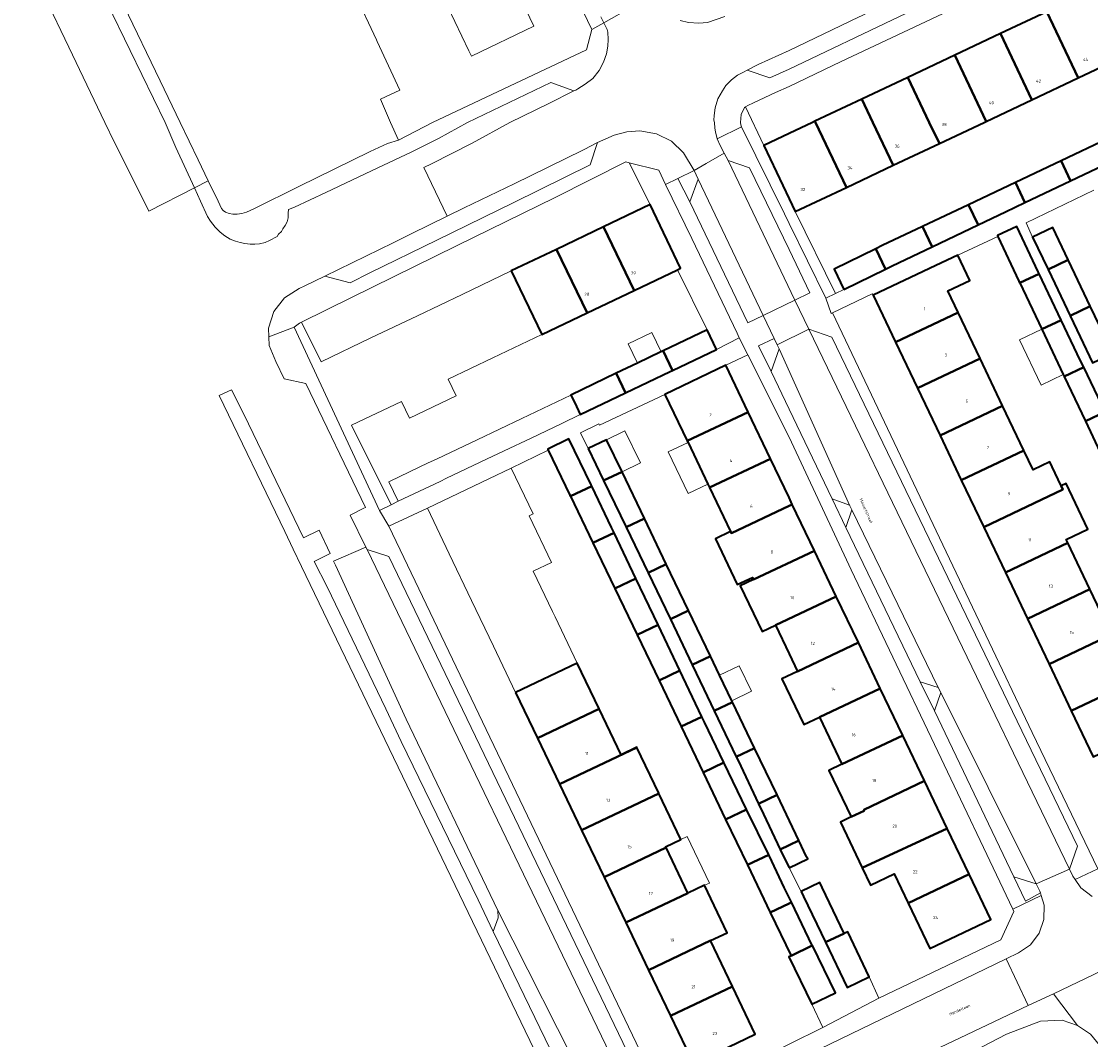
# Model space of a CAD drawing. Header units: metres. Extents: x 73718 to 76933, y 443658 to 446696.
# Tile 44 of 153: x 74410 to 74535, y 445392 to 445512. Entities that reach past the tile are written whole.
import ezdxf
from ezdxf.enums import TextEntityAlignment as Align

# ---------------------------------------------------------------- set-up
doc = ezdxf.new("R2010")
doc.units = ezdxf.units.M
for name, color, linetype, lineweight in [('B-WE-GR-BEPLANTING_CULTUUR_HEESTERS-GV', 90, 'Continuous', 18), ('B-WE-OG-BEBOUWING-GV', 7, 'Continuous', 35), ('B-WE-OG-BEBOUWING-T18', 10, 'Continuous', 18), ('B-WE-OG-BEBOUWING_LUIFEL-GV', 7, 'Continuous', 18), ('B-WE-OG-TERREIN_BEGROEID-GV', 7, 'Continuous', 18), ('B-WE-OG-TERREIN_ERF-GV', 7, 'Continuous', 18), ('B-WE-OG-TERREIN_OEVER-GV', 7, 'Continuous', 18), ('B-WE-OG-TOPOGRAFIE-T18', 10, 'Continuous', 18), ('B-WE-VH-GESLOTENVERHARDING_ASFALT-GV', 10, 'Continuous', 18), ('B-WE-VH-OPENVERHARDING-GV', 30, 'Continuous', 18), ('B-WE-VH-OPENVERHARDING_BETONSTRAATSTEEN-GV', 30, 'Continuous', 18), ('B-WE-VH-OPENVERHARDING_STRAATBAKSTEEN-GV', 30, 'Continuous', 18), ('B-WE-VH-OPENVERHARDING_TEGEL-GV', 30, 'Continuous', 18)]:
    doc.layers.add(name, color=color, linetype=linetype, lineweight=lineweight)
doc.styles.add('NLCS-ISO-M200-T18', font='NLCS-ISO.ttf', dxfattribs={"height": 0.36})

msp = doc.modelspace()

# ---------------------------------------------------------------- linework, layer by layer
at = {"layer": 'B-WE-GR-BEPLANTING_CULTUUR_HEESTERS-GV', "flags": 128}
for points in [[(74505.474, 445479.911), (74500.719, 445489.511), (74500, 445491.032), (74497.04, 445497.294), (74494.905, 445501.811), (74494.774, 445501.729), (74494.397, 445500.904), (74494.319, 445500), (74494.354, 445499.728), (74494.418, 445499.461), (74499.461, 445489.244), (74500, 445488.135), (74504.302, 445479.351)], [(74483.705, 445490.337), (74487.273, 445482.863), (74486.899, 445482.685), (74490.381, 445475.633), (74491.482, 445473.328), (74494.156, 445474.679), (74493.899, 445475.224), (74488.576, 445486.358), (74485.509, 445492.717), (74484.71, 445494.373), (74481.242, 445495.242)], [(74489.331, 445493.313), (74488.843, 445494.362), (74486.937, 445493.422), (74488.339, 445490.679)], [(74498.239, 445474.629), (74496.41, 445473.75), (74497.888, 445470.718), (74498.826, 445473.417), (74498.599, 445473.886)], [(74507.141, 445454.943), (74507.092, 445455.049), (74505.058, 445455.787), (74506.686, 445452.429), (74507.355, 445454.482)], [(74517.531, 445433.617), (74515.417, 445434.277), (74517.084, 445430.873), (74517.813, 445433.039), (74517.747, 445433.175)], [(74529.028, 445410.563), (74526.406, 445411.389), (74527.769, 445408.538), (74529.52, 445409.482), (74529.455, 445409.693)]]:
    msp.add_lwpolyline(points, close=True, dxfattribs=at)
at = {"layer": 'B-WE-OG-BEBOUWING-GV', "flags": 128}
for points in [[(74530.255, 445512.997), (74533.959, 445505.225), (74539.505, 445507.847), (74535.826, 445515.63)], [(74528.519, 445502.654), (74533.959, 445505.225), (74530.255, 445512.997), (74524.816, 445510.425)], [(74528.519, 445502.654), (74524.816, 445510.425), (74519.453, 445507.889), (74523.157, 445500.118)], [(74519.453, 445507.889), (74513.947, 445505.287), (74516.467, 445500), (74517.651, 445497.516), (74522.906, 445500), (74523.157, 445500.118)], [(74512.237, 445494.956), (74517.651, 445497.516), (74516.467, 445500), (74513.947, 445505.287), (74508.533, 445502.727), (74509.833, 445500)], [(74506.75, 445492.362), (74512.237, 445494.956), (74509.833, 445500), (74508.533, 445502.727), (74503.046, 445500.133), (74503.11, 445500)], [(74506.75, 445492.362), (74503.11, 445500), (74503.046, 445500.133), (74502.764, 445500), (74500, 445498.693), (74497.04, 445497.294), (74500, 445491.032), (74500.719, 445489.511)], [(74533.055, 445493.137), (74538.484, 445495.731), (74537.381, 445498.047), (74531.943, 445495.47)], [(74527.702, 445490.58), (74533.055, 445493.137), (74531.943, 445495.47), (74526.582, 445492.931)], [(74527.702, 445490.58), (74526.582, 445492.931), (74521.079, 445490.324), (74522.208, 445487.955), (74525.406, 445489.483)], [(74481.796, 445480.248), (74486.899, 445482.685), (74487.273, 445482.863), (74483.705, 445490.337), (74478.206, 445487.712)], [(74516.803, 445485.373), (74522.208, 445487.955), (74521.079, 445490.324), (74515.666, 445487.759)], [(74481.796, 445480.248), (74478.206, 445487.712), (74472.701, 445485.084), (74476.291, 445477.621)], [(74516.803, 445485.373), (74515.666, 445487.759), (74510.95, 445485.525), (74510.186, 445485.153), (74511.33, 445482.752), (74512.114, 445483.133)], [(74529.369, 445482.208), (74529.264, 445482.427), (74526.747, 445487.759), (74524.483, 445486.691), (74524.527, 445486.599), (74527.001, 445481.358), (74527.108, 445481.133)], [(74530.416, 445482.706), (74532.793, 445483.836), (74530.984, 445487.644), (74528.607, 445486.515)], [(74476.291, 445477.621), (74472.701, 445485.084), (74467.375, 445482.541), (74470.965, 445475.078)], [(74506.453, 445480.379), (74511.33, 445482.752), (74510.186, 445485.153), (74505.289, 445482.771)], [(74512.507, 445474.19), (74519.857, 445477.685), (74518.651, 445480.218), (74521.219, 445481.441), (74519.814, 445484.392), (74517.238, 445483.185), (74509.89, 445479.686)], [(74533.002, 445477.274), (74535.38, 445478.405), (74533.575, 445482.19), (74532.793, 445483.836), (74530.416, 445482.706), (74531.198, 445481.061)], [(74531.961, 445476.779), (74529.369, 445482.208), (74527.108, 445481.133), (74529.684, 445475.697)], [(74538.018, 445472.872), (74535.38, 445478.405), (74533.002, 445477.274), (74534.178, 445474.806), (74535.639, 445471.741)], [(74512.507, 445474.19), (74515.093, 445468.759), (74522.443, 445472.254), (74519.857, 445477.685)], [(74532.309, 445470.158), (74534.603, 445471.248), (74534.245, 445471.998), (74531.961, 445476.779), (74529.684, 445475.697), (74532.204, 445470.379)], [(74490.381, 445475.633), (74485.205, 445473.161), (74486.313, 445470.859), (74491.482, 445473.328)], [(74479.705, 445470.524), (74480.813, 445468.222), (74486.056, 445470.736), (74486.313, 445470.859), (74485.205, 445473.161), (74484.955, 445473.042), (74482.199, 445471.72)], [(74525.079, 445466.72), (74522.443, 445472.254), (74515.093, 445468.759), (74517.729, 445463.225)], [(74480.813, 445468.222), (74479.705, 445470.524), (74474.383, 445467.972), (74474.833, 445467.036), (74475.49, 445465.669)], [(74488.04, 445462.576), (74495.193, 445465.97), (74492.564, 445471.468), (74485.421, 445468.052)], [(74534.603, 445471.248), (74532.309, 445470.158), (74534.801, 445464.901), (74537.11, 445465.999)], [(74525.079, 445466.72), (74517.729, 445463.225), (74520.23, 445457.973), (74527.58, 445461.467)], [(74490.663, 445457.093), (74497.816, 445460.487), (74495.193, 445465.97), (74488.04, 445462.576), (74488.135, 445462.378), (74490.46, 445457.518)], [(74539.737, 445460.485), (74539.226, 445461.568), (74537.11, 445465.999), (74534.801, 445464.901), (74537.416, 445459.381)], [(74474.346, 445456.079), (74476.83, 445457.258), (74476.755, 445457.414), (74474.159, 445462.811), (74471.68, 445461.619), (74471.732, 445461.511), (74474.277, 445456.222)], [(74476.401, 445461.68), (74478.218, 445457.917), (74480.387, 445458.945), (74478.563, 445462.724)], [(74490.663, 445457.093), (74493.128, 445451.938), (74493.226, 445451.732), (74500, 445454.946), (74500.38, 445455.126), (74500, 445455.92), (74497.816, 445460.487)], [(74527.58, 445461.467), (74520.23, 445457.973), (74522.856, 445452.457), (74532.165, 445456.884), (74531.968, 445457.296), (74530.904, 445459.532), (74530.625, 445460.118), (74528.667, 445459.185)], [(74480.86, 445452.441), (74483.016, 445453.464), (74480.387, 445458.945), (74478.218, 445457.917)], [(74479.456, 445451.775), (74479.144, 445452.426), (74476.83, 445457.258), (74474.346, 445456.079), (74476.976, 445450.599)], [(74532.75, 445450.611), (74532.561, 445451.007), (74535.086, 445452.209), (74532.535, 445457.566), (74531.968, 445457.296), (74532.165, 445456.884), (74522.856, 445452.457), (74525.4, 445447.117)], [(74500.38, 445455.126), (74500, 445454.946), (74493.226, 445451.732), (74493.128, 445451.938), (74491.35, 445451.094), (74493.927, 445445.706), (74495.702, 445446.555), (74495.829, 445446.29), (74502.982, 445449.684)], [(74485.585, 445448.107), (74483.016, 445453.464), (74480.86, 445452.441), (74483.442, 445447.09)], [(74479.456, 445451.775), (74476.976, 445450.599), (74479.547, 445445.243), (74482.021, 445446.416)], [(74532.75, 445450.611), (74525.4, 445447.117), (74527.989, 445441.679), (74535.339, 445445.174)], [(74495.829, 445446.29), (74494.274, 445445.553), (74496.841, 445440.184), (74498.396, 445440.922), (74505.55, 445444.316), (74502.982, 445449.684)], [(74485.585, 445448.107), (74483.442, 445447.09), (74486, 445441.788), (74486.063, 445441.657), (74488.194, 445442.668)], [(74479.547, 445445.243), (74482.156, 445439.804), (74484.617, 445440.971), (74482.021, 445446.416)], [(74508.138, 445438.904), (74505.55, 445444.316), (74498.396, 445440.922), (74500, 445437.569), (74500.985, 445435.51)], [(74537.878, 445439.841), (74535.339, 445445.174), (74527.989, 445441.679), (74530.528, 445436.346)], [(74488.194, 445442.668), (74486.063, 445441.657), (74488.632, 445436.29), (74490.767, 445437.303)], [(74487.177, 445435.6), (74484.617, 445440.971), (74482.156, 445439.804), (74484.73, 445434.439)], [(74533.135, 445430.872), (74540.485, 445434.367), (74537.878, 445439.841), (74530.528, 445436.346)], [(74503.562, 445430.122), (74510.715, 445433.516), (74508.138, 445438.904), (74500.985, 445435.51), (74499.17, 445434.642), (74501.747, 445429.254)], [(74491.222, 445430.879), (74493.362, 445431.894), (74493.28, 445432.065), (74491.849, 445435.047), (74490.767, 445437.303), (74488.632, 445436.29), (74490.006, 445433.419)], [(74467.897, 445433.038), (74470.466, 445427.671), (74477.691, 445431.099), (74475.122, 445436.466)], [(74487.177, 445435.6), (74484.73, 445434.439), (74487.325, 445429.03), (74489.758, 445430.184)], [(74533.135, 445430.872), (74535.712, 445425.462), (74544.748, 445429.759), (74543.346, 445432.703), (74541.66, 445431.9), (74540.485, 445434.367)], [(74513.354, 445427.997), (74510.715, 445433.516), (74503.562, 445430.122), (74506.201, 445424.604)], [(74493.801, 445425.491), (74495.945, 445426.508), (74493.362, 445431.894), (74491.222, 445430.879)], [(74473.056, 445422.26), (74482.136, 445426.568), (74482.125, 445426.592), (74480.272, 445425.705), (74477.691, 445431.099), (74470.466, 445427.671)], [(74489.758, 445430.184), (74487.325, 445429.03), (74489.909, 445423.644), (74492.358, 445424.806), (74490.057, 445429.558)], [(74507.293, 445418.407), (74508.816, 445419.136), (74508.764, 445419.245), (74515.917, 445422.639), (74513.354, 445427.997), (74506.201, 445424.604), (74504.677, 445423.875)], [(74484.715, 445421.18), (74484.695, 445421.221), (74482.136, 445426.568), (74473.056, 445422.26), (74475.634, 445416.872)], [(74493.801, 445425.491), (74494.012, 445425.05), (74496.427, 445419.967), (74498.59, 445420.993), (74495.945, 445426.508)], [(74489.909, 445423.644), (74492.554, 445418.129), (74495.024, 445419.301), (74492.358, 445424.806)], [(74508.596, 445412.425), (74518.58, 445417.071), (74515.917, 445422.639), (74508.764, 445419.245), (74508.816, 445419.136), (74507.293, 445418.407), (74506.025, 445417.801)], [(74484.715, 445421.18), (74475.634, 445416.872), (74478.275, 445411.355), (74485.552, 445414.807), (74485.505, 445414.906), (74487.308, 445415.761)], [(74498.976, 445414.601), (74500, 445415.087), (74501.159, 445415.637), (74498.59, 445420.993), (74496.427, 445419.967), (74497.006, 445418.748)], [(74495.024, 445419.301), (74492.554, 445418.129), (74495.124, 445412.773), (74497.613, 445413.954)], [(74513.979, 445408.293), (74521.151, 445411.695), (74518.58, 445417.071), (74508.596, 445412.425), (74509.571, 445410.387), (74512.344, 445411.713)], [(74500, 445412.445), (74502.188, 445413.491), (74502.069, 445413.737), (74501.159, 445415.637), (74500, 445415.087), (74498.976, 445414.601)], [(74488.117, 445409.449), (74485.552, 445414.807), (74478.275, 445411.355), (74480.839, 445405.996)], [(74497.793, 445407.208), (74500, 445408.255), (74500.273, 445408.385), (74499.425, 445410.144), (74497.966, 445413.225), (74497.613, 445413.954), (74495.124, 445412.773)], [(74513.979, 445408.293), (74516.533, 445402.953), (74523.694, 445406.378), (74521.151, 445411.695)], [(74488.117, 445409.449), (74480.839, 445405.996), (74483.504, 445400.429), (74490.781, 445403.881), (74492.743, 445404.812), (74490.079, 445410.38)], [(74501.417, 445409.644), (74501.697, 445409.06), (74504.271, 445403.687), (74506.477, 445404.733), (74503.903, 445410.107), (74503.619, 445410.699)], [(74497.793, 445407.208), (74500.241, 445402.106), (74502.723, 445403.303), (74500.273, 445408.385), (74500, 445408.255)], [(74506.477, 445404.733), (74504.271, 445403.687), (74506.817, 445398.373), (74509.421, 445399.62), (74506.888, 445404.909), (74506.485, 445404.716)], [(74483.504, 445400.429), (74486.076, 445395.054), (74493.353, 445398.507), (74490.781, 445403.881)], [(74500.241, 445402.106), (74499.994, 445401.987), (74502.671, 445396.43), (74505.44, 445397.765), (74502.763, 445403.322), (74502.723, 445403.303)], [(74493.353, 445398.507), (74486.076, 445395.054), (74488.768, 445389.429), (74496.033, 445392.906)]]:
    msp.add_lwpolyline(points, close=True, dxfattribs=at)
at = {"layer": 'B-WE-OG-BEBOUWING_LUIFEL-GV', "flags": 128}
for points in [[(74532.204, 445470.379), (74529.684, 445475.697), (74527.071, 445474.459), (74529.591, 445469.141)], [(74481.12, 445473.969), (74482.199, 445471.72), (74484.975, 445473.052), (74483.896, 445475.301)], [(74480.387, 445458.945), (74482.556, 445459.993), (74480.731, 445463.771), (74478.563, 445462.724)], [(74490.46, 445457.518), (74488.135, 445462.378), (74485.825, 445461.282), (74488.138, 445456.408)], [(74495.582, 445433.17), (74494.151, 445436.152), (74491.849, 445435.047), (74493.28, 445432.065)], [(74490.079, 445410.38), (74490.642, 445410.647), (74488.047, 445416.112), (74487.308, 445415.761), (74485.505, 445414.906), (74485.552, 445414.807), (74488.117, 445409.449)]]:
    msp.add_lwpolyline(points, close=True, dxfattribs=at)
at = {"layer": 'B-WE-OG-TERREIN_BEGROEID-GV', "flags": 128}
msp.add_lwpolyline([(74522.762, 445391.467), (74525.547, 445392.881), (74529.514, 445394.417), (74532.074, 445394.545), (74533.866, 445393.905), (74531.052, 445397.646), (74528.099, 445396.255), (74520.097, 445392.485), (74509.282, 445387.351), (74506.135, 445385.864), (74506.105, 445383.012), (74507.713, 445383.828), (74516.63, 445388.355)], close=True, dxfattribs=at)
at = {"layer": 'B-WE-OG-TERREIN_ERF-GV', "flags": 128}
for points in [[(74449.021, 445515.155), (74451.542, 445509.699), (74451.642, 445509.483), (74454.277, 445503.776), (74452.011, 445502.73), (74453.186, 445500), (74454.13, 445497.895), (74458.141, 445500), (74476.224, 445508.532), (74476.831, 445510.921), (74471.355, 445522.331)], [(74537.26, 445519.505), (74534.274, 445520.368), (74528.99, 445517.889), (74520.009, 445513.681), (74506.137, 445507.147), (74500, 445504.206), (74498.399, 445503.505), (74495.808, 445502.308), (74495.172, 445501.977), (74494.905, 445501.811), (74497.04, 445497.294), (74500, 445498.693), (74502.764, 445500), (74503.046, 445500.133), (74508.533, 445502.727), (74513.947, 445505.287), (74519.453, 445507.889), (74524.816, 445510.425), (74530.255, 445512.997), (74535.826, 445515.63)], [(74467.212, 445517.209), (74470.042, 445511.296), (74462.71, 445507.787), (74462.413, 445508.408), (74459.949, 445513.556)], [(74539.505, 445507.847), (74533.959, 445505.225), (74528.519, 445502.654), (74523.157, 445500.118), (74522.906, 445500), (74517.651, 445497.516), (74512.237, 445494.956), (74506.75, 445492.362), (74500.719, 445489.511), (74505.474, 445479.911), (74506.453, 445480.379), (74505.289, 445482.771), (74510.186, 445485.153), (74510.95, 445485.525), (74515.666, 445487.759), (74521.079, 445490.324), (74526.582, 445492.931), (74531.943, 445495.47), (74537.381, 445498.047)], [(74535.783, 445492.035), (74527.846, 445488.183), (74528.607, 445486.515), (74530.984, 445487.644), (74532.793, 445483.836), (74533.575, 445482.19), (74535.38, 445478.405), (74538.018, 445472.872)], [(74537.416, 445459.381), (74534.801, 445464.901), (74532.309, 445470.158), (74532.204, 445470.379), (74529.684, 445475.697), (74527.108, 445481.133), (74527.001, 445481.358), (74524.527, 445486.599), (74519.814, 445484.392), (74521.219, 445481.441), (74518.651, 445480.218), (74519.857, 445477.685), (74522.443, 445472.254), (74525.079, 445466.72), (74527.58, 445461.467), (74528.667, 445459.185), (74530.625, 445460.118), (74530.904, 445459.532), (74531.968, 445457.296), (74532.535, 445457.566), (74535.086, 445452.209), (74532.561, 445451.007), (74532.75, 445450.611), (74535.339, 445445.174), (74537.878, 445439.841)], [(74535.712, 445425.462), (74533.135, 445430.872), (74530.528, 445436.346), (74527.989, 445441.679), (74525.4, 445447.117), (74522.856, 445452.457), (74520.23, 445457.973), (74517.729, 445463.225), (74515.093, 445468.759), (74512.507, 445474.19), (74509.89, 445479.686), (74509.744, 445479.848), (74505.123, 445477.631), (74517.657, 445451.208), (74528.561, 445428.34), (74536.276, 445412.334)], [(74500, 445391.716), (74503.979, 445393.696), (74502.671, 445396.43), (74499.994, 445401.987), (74500.241, 445402.106), (74497.793, 445407.208), (74495.124, 445412.773), (74492.554, 445418.129), (74489.909, 445423.644), (74487.325, 445429.03), (74484.73, 445434.439), (74482.156, 445439.804), (74479.547, 445445.243), (74476.976, 445450.599), (74474.346, 445456.079), (74474.277, 445456.222), (74471.732, 445461.511), (74467.377, 445459.393), (74469.959, 445453.998), (74469.48, 445453.771), (74472.104, 445448.287), (74469.953, 445447.267), (74472.205, 445442.561), (74472.518, 445441.907), (74475.122, 445436.466), (74477.691, 445431.099), (74480.272, 445425.705), (74482.125, 445426.592), (74482.136, 445426.568), (74484.695, 445421.221), (74484.715, 445421.18), (74487.308, 445415.761), (74485.505, 445414.906), (74485.552, 445414.807), (74488.117, 445409.449), (74490.079, 445410.38), (74492.743, 445404.812), (74490.781, 445403.881), (74493.353, 445398.507), (74496.033, 445392.906), (74488.768, 445389.429), (74486.076, 445395.054), (74483.504, 445400.429), (74480.839, 445405.996), (74478.275, 445411.355), (74475.634, 445416.872), (74473.056, 445422.26), (74470.466, 445427.671), (74467.897, 445433.038), (74465.293, 445438.48), (74462.728, 445443.839), (74460.104, 445449.322), (74457.538, 445454.684), (74453.009, 445452.564), (74484.244, 445387.295)], [(74561.675, 445355.398), (74543.445, 445393.466), (74542.055, 445392.8), (74539.856, 445397.391), (74538.093, 445401.018), (74536.756, 445400.378), (74531.052, 445397.646), (74533.866, 445393.905), (74535.402, 445392.881), (74537.705, 445390.065)]]:
    msp.add_lwpolyline(points, dxfattribs=at)
for points in [[(74483.705, 445490.337), (74481.242, 445495.242), (74480.82, 445495.348), (74472.524, 445491.19), (74460.933, 445485.509), (74448.604, 445479.444), (74442.751, 445476.521), (74445.062, 445471.89), (74450.909, 445474.681), (74456.365, 445477.286), (74461.606, 445479.788), (74467.375, 445482.541), (74472.701, 445485.084), (74478.206, 445487.712)], [(74448.63, 445464.416), (74453.273, 445455.075), (74454.108, 445455.491), (74453.012, 445457.793), (74453.167, 445457.867), (74457.622, 445459.989), (74457.91, 445460.126), (74458.681, 445460.493), (74463.368, 445462.726), (74468.612, 445465.223), (74474.383, 445467.972), (74479.705, 445470.524), (74482.199, 445471.72), (74484.955, 445473.042), (74485.205, 445473.161), (74490.381, 445475.633), (74486.899, 445482.685), (74481.796, 445480.248), (74476.291, 445477.621), (74470.965, 445475.078), (74465.197, 445472.324), (74459.955, 445469.822), (74460.896, 445467.865), (74455.44, 445465.261), (74454.499, 445467.218)], [(74476.401, 445461.68), (74478.563, 445462.724), (74480.387, 445458.945), (74483.016, 445453.464), (74485.585, 445448.107), (74488.194, 445442.668), (74490.767, 445437.303), (74491.849, 445435.047), (74493.28, 445432.065), (74493.362, 445431.894), (74495.945, 445426.508), (74498.59, 445420.993), (74501.159, 445415.637), (74502.069, 445413.737), (74502.188, 445413.491), (74500, 445412.445), (74501.417, 445409.644), (74503.619, 445410.699), (74503.903, 445410.107), (74506.477, 445404.733), (74506.485, 445404.716), (74506.888, 445404.909), (74509.421, 445399.62), (74510.539, 445397.119), (74524.858, 445403.973), (74526.403, 445407.304), (74526.265, 445407.595), (74517.08, 445426.924), (74507.309, 445447.42), (74500, 445463.038), (74495.179, 445472.701), (74492.564, 445471.468), (74495.193, 445465.97), (74497.816, 445460.487), (74500, 445455.92), (74500.38, 445455.126), (74502.982, 445449.684), (74505.55, 445444.316), (74508.138, 445438.904), (74510.715, 445433.516), (74513.354, 445427.997), (74515.917, 445422.639), (74518.58, 445417.071), (74521.151, 445411.695), (74523.694, 445406.378), (74516.533, 445402.953), (74513.979, 445408.293), (74512.344, 445411.713), (74509.571, 445410.387), (74508.596, 445412.425), (74506.025, 445417.801), (74507.293, 445418.407), (74504.677, 445423.875), (74506.201, 445424.604), (74503.562, 445430.122), (74501.747, 445429.254), (74499.17, 445434.642), (74500.985, 445435.51), (74500, 445437.569), (74498.396, 445440.922), (74496.841, 445440.184), (74494.274, 445445.553), (74495.829, 445446.29), (74495.702, 445446.555), (74493.927, 445445.706), (74491.35, 445451.094), (74493.128, 445451.938), (74490.663, 445457.093), (74490.46, 445457.518), (74488.135, 445462.378), (74488.04, 445462.576), (74485.421, 445468.052), (74477.745, 445464.417), (74477.666, 445464.58), (74475.504, 445463.536)]]:
    msp.add_lwpolyline(points, close=True, dxfattribs=at)
at = {"layer": 'B-WE-OG-TERREIN_OEVER-GV', "flags": 128}
msp.add_lwpolyline([(74537.705, 445390.065), (74535.402, 445392.881), (74533.866, 445393.905), (74532.074, 445394.545), (74529.514, 445394.417), (74525.547, 445392.881), (74522.762, 445391.467)], dxfattribs=at)
at = {"layer": 'B-WE-VH-GESLOTENVERHARDING_ASFALT-GV', "flags": 128}
for points in [[(74409.854, 445520.449), (74415.43, 445508.833), (74419.645, 445500), (74420.805, 445497.623), (74423.21, 445492.83), (74424.837, 445489.55), (74430.165, 445492.303), (74427.998, 445497.052), (74426.735, 445500), (74422.634, 445508.45), (74414.536, 445525.179)], [(74481.593, 445513.574), (74478.246, 445511.709), (74478.648, 445510.909), (74478.724, 445510.592), (74478.763, 445509.742), (74478.725, 445508.954), (74478.548, 445508.052), (74478.194, 445507.086), (74477.687, 445506.108), (74476.951, 445505.167), (74476.074, 445504.493), (74475.194, 445503.947), (74474.945, 445503.793), (74474.736, 445503.69), (74471.783, 445502.226), (74467.199, 445500), (74462.797, 445497.57), (74458.002, 445495.126), (74457.1, 445494.691), (74459.862, 445488.968), (74461.857, 445489.945), (74467.717, 445492.787), (74475.788, 445496.732), (74475.936, 445496.804), (74477.495, 445497.636), (74479.448, 445498.495), (74480.944, 445498.89), (74482.486, 445499.004), (74484.428, 445498.666), (74486.187, 445497.781), (74487.615, 445496.423), (74488.843, 445494.362), (74490.254, 445495.17), (74492.369, 445496.381), (74491.917, 445497.268), (74491.572, 445498.056), (74491.377, 445498.868), (74491.301, 445499.311), (74491.262, 445500), (74491.186, 445500.256), (74491.222, 445500.791), (74491.336, 445501.706), (74491.653, 445502.76), (74492.172, 445503.688), (74492.566, 445504.336), (74493.225, 445504.998), (74493.937, 445505.532), (74494.635, 445505.889), (74495.07, 445506.113), (74496.361, 445506.78), (74500, 445508.447), (74507.101, 445511.859), (74507.429, 445512.014)], [(74477.895, 445512.407), (74478.246, 445511.709), (74481.593, 445513.574)], [(74492.479, 445512.424), (74490.423, 445511.738), (74489.395, 445511.635), (74488.201, 445511.735), (74487.209, 445511.962)]]:
    msp.add_lwpolyline(points, dxfattribs=at)
at = {"layer": 'B-WE-VH-OPENVERHARDING-GV', "flags": 128}
for points in [[(74538.484, 445495.731), (74533.055, 445493.137), (74527.702, 445490.58), (74525.406, 445489.483), (74522.208, 445487.955), (74516.803, 445485.373), (74512.114, 445483.133), (74511.33, 445482.752), (74506.453, 445480.379), (74505.474, 445479.911), (74504.302, 445479.351), (74504.947, 445477.547), (74505.123, 445477.631), (74509.744, 445479.848), (74509.89, 445479.686), (74517.238, 445483.185), (74519.814, 445484.392), (74524.527, 445486.599), (74524.483, 445486.691), (74526.747, 445487.759), (74529.264, 445482.427), (74529.369, 445482.208), (74531.961, 445476.779), (74534.245, 445471.998), (74534.603, 445471.248), (74537.11, 445465.999)], [(74535.639, 445471.741), (74534.178, 445474.806), (74533.002, 445477.274), (74531.198, 445481.061), (74530.416, 445482.706), (74528.607, 445486.515), (74527.846, 445488.183), (74535.783, 445492.035)]]:
    msp.add_lwpolyline(points, dxfattribs=at)
at = {"layer": 'B-WE-VH-OPENVERHARDING_BETONSTRAATSTEEN-GV', "flags": 128}
for points in [[(74530.119, 445522.749), (74515.968, 445516.042), (74512.004, 445514.172), (74507.429, 445512.014), (74507.101, 445511.859), (74500, 445508.447), (74496.361, 445506.78), (74495.07, 445506.113), (74497.755, 445505.222), (74500, 445506.25), (74512.983, 445512.434), (74526.589, 445518.929), (74529.27, 445520.212)], [(74477.495, 445497.636), (74475.936, 445496.804), (74475.788, 445496.732), (74467.717, 445492.787), (74461.857, 445489.945), (74459.862, 445488.968), (74455.64, 445486.9), (74453.498, 445485.851), (74445.473, 445481.94), (74448.479, 445481.166), (74450.779, 445482.309), (74458.644, 445486.162), (74467.687, 445490.588), (74476.641, 445495.028)], [(74492.86, 445495.509), (74500.696, 445479.109), (74502.448, 445479.993), (74500, 445485.055), (74495.351, 445494.669)], [(74489.331, 445493.313), (74488.339, 445490.679), (74495.16, 445476.456), (74496.948, 445477.309)], [(74532.92, 445412.29), (74533.872, 445414.983), (74505.013, 445474.772), (74502.333, 445475.694)], [(74507.141, 445454.943), (74498.826, 445473.417), (74497.888, 445470.718), (74500, 445466.322), (74505.058, 445455.787), (74507.092, 445455.049)], [(74517.531, 445433.617), (74507.355, 445454.482), (74506.686, 445452.429), (74515.417, 445434.277)], [(74480.158, 445388.153), (74481.001, 445390.865), (74453.001, 445449.01), (74450.44, 445449.814), (74480.018, 445388.443)], [(74517.747, 445433.175), (74517.813, 445433.039), (74517.084, 445430.873), (74526.406, 445411.389), (74529.028, 445410.563)], [(74476.352, 445386.589), (74465.808, 445407.442), (74465.842, 445406.561), (74465.248, 445404.956), (74473.771, 445387.326), (74476.417, 445386.461)]]:
    msp.add_lwpolyline(points, close=True, dxfattribs=at)
at = {"layer": 'B-WE-VH-OPENVERHARDING_STRAATBAKSTEEN-GV', "flags": 128}
for points in [[(74500.696, 445479.109), (74492.86, 445495.509), (74492.369, 445496.381), (74490.254, 445495.17), (74488.843, 445494.362), (74489.331, 445493.313), (74496.948, 445477.309)], [(74500.696, 445479.109), (74496.948, 445477.309), (74498.239, 445474.629), (74498.599, 445473.886), (74502.333, 445475.694)], [(74498.599, 445473.886), (74498.826, 445473.417), (74507.141, 445454.943), (74507.355, 445454.482), (74517.531, 445433.617), (74517.747, 445433.175), (74529.028, 445410.563), (74532.92, 445412.29), (74502.333, 445475.694)], [(74446.52, 445448.46), (74446.722, 445447.999), (74455.027, 445429.883), (74465.808, 445407.442), (74476.352, 445386.589), (74480.018, 445388.443), (74450.44, 445449.814), (74450.295, 445450.112)], [(74525.515, 445401.741), (74500, 445389.395), (74491.49, 445385.277), (74488.803, 445384.021), (74491.264, 445378.758), (74498.932, 445382.448), (74506.135, 445385.864), (74509.282, 445387.351), (74520.097, 445392.485), (74528.099, 445396.255)]]:
    msp.add_lwpolyline(points, close=True, dxfattribs=at)
msp.add_lwpolyline([(74535.603, 445409.051), (74534.263, 445410.08), (74533.589, 445411.062), (74533.307, 445411.473), (74532.919, 445412.288), (74532.92, 445412.29), (74529.028, 445410.563), (74529.455, 445409.693), (74529.52, 445409.482), (74529.613, 445409.18), (74529.955, 445408.069), (74529.928, 445406.37), (74529.374, 445404.764), (74528.35, 445403.409), (74526.956, 445402.438), (74525.515, 445401.741), (74528.099, 445396.255), (74531.052, 445397.646), (74536.756, 445400.378)], dxfattribs=at)
at = {"layer": 'B-WE-VH-OPENVERHARDING_TEGEL-GV', "flags": 128}
for points in [[(74414.536, 445525.179), (74422.634, 445508.45), (74426.735, 445500), (74427.998, 445497.052), (74430.165, 445492.303), (74431.791, 445493.143), (74430.596, 445495.586), (74428.501, 445500), (74426.145, 445504.885), (74421.892, 445513.719)], [(74471.355, 445522.331), (74476.831, 445510.921), (74478.246, 445511.709), (74477.895, 445512.407)], [(74512.983, 445512.434), (74500, 445506.25), (74497.755, 445505.222), (74495.07, 445506.113), (74494.635, 445505.889), (74493.937, 445505.532), (74493.225, 445504.998), (74492.566, 445504.336), (74492.172, 445503.688), (74491.653, 445502.76), (74491.336, 445501.706), (74491.222, 445500.791), (74491.186, 445500.256), (74491.262, 445500), (74491.301, 445499.311), (74491.377, 445498.868), (74491.572, 445498.056), (74494.418, 445499.461), (74494.354, 445499.728), (74494.319, 445500), (74494.397, 445500.904), (74494.774, 445501.729), (74494.905, 445501.811), (74495.172, 445501.977), (74495.808, 445502.308), (74498.399, 445503.505), (74500, 445504.206), (74506.137, 445507.147), (74520.009, 445513.681)], [(74487.209, 445511.962), (74488.201, 445511.735), (74489.395, 445511.635), (74490.423, 445511.738), (74492.479, 445512.424)], [(74536.276, 445412.334), (74533.589, 445411.062), (74534.263, 445410.08), (74535.603, 445409.051)]]:
    msp.add_lwpolyline(points, dxfattribs=at)
for points in [[(74431.791, 445493.143), (74430.165, 445492.303), (74430.88, 445490.735), (74431.725, 445488.947), (74432.07, 445488.378), (74432.592, 445487.706), (74433.179, 445487.098), (74433.74, 445486.681), (74434.388, 445486.265), (74434.986, 445486.038), (74435.559, 445485.887), (74436.093, 445485.775), (74436.729, 445485.701), (74437.263, 445485.702), (74437.808, 445485.731), (74438.468, 445485.885), (74439.001, 445486.115), (74439.876, 445486.602), (74440.066, 445486.857), (74440.399, 445487.193), (74440.573, 445487.481), (74440.824, 445487.875), (74441.051, 445488.32), (74441.164, 445488.792), (74441.201, 445489.337), (74441.237, 445489.756), (74441.922, 445490.038), (74445.589, 445491.742), (74450.967, 445494.302), (74455.71, 445496.542), (74458.817, 445498.09), (74462.258, 445500), (74468.111, 445502.819), (74472.01, 445504.666), (74474.736, 445503.69), (74474.945, 445503.793), (74475.194, 445503.947), (74476.074, 445504.493), (74476.951, 445505.167), (74477.687, 445506.108), (74478.194, 445507.086), (74478.548, 445508.052), (74478.725, 445508.954), (74478.763, 445509.742), (74478.724, 445510.592), (74478.648, 445510.909), (74478.246, 445511.709), (74476.831, 445510.921), (74476.224, 445508.532), (74458.141, 445500), (74454.13, 445497.895), (74452.835, 445497.521), (74450.805, 445496.575), (74442.436, 445492.454), (74437.222, 445489.895), (74436.283, 445489.434), (74435.737, 445489.304), (74435.179, 445489.227), (74434.683, 445489.2), (74434.239, 445489.287), (74433.831, 445489.438), (74433.563, 445489.652), (74433.373, 445489.88), (74432.964, 445490.744)], [(74533.589, 445411.062), (74536.276, 445412.334), (74528.561, 445428.34), (74517.657, 445451.208), (74505.123, 445477.631), (74504.947, 445477.547), (74504.302, 445479.351), (74500, 445488.135), (74499.461, 445489.244), (74494.418, 445499.461), (74491.572, 445498.056), (74491.917, 445497.268), (74492.369, 445496.381), (74492.86, 445495.509), (74495.351, 445494.669), (74500, 445485.055), (74502.448, 445479.993), (74500.696, 445479.109), (74502.333, 445475.694), (74505.013, 445474.772), (74533.872, 445414.983), (74532.92, 445412.29), (74532.919, 445412.288), (74533.307, 445411.473)], [(74442.751, 445476.521), (74448.604, 445479.444), (74460.933, 445485.509), (74472.524, 445491.19), (74480.82, 445495.348), (74481.242, 445495.242), (74484.71, 445494.373), (74485.509, 445492.717), (74486.937, 445493.422), (74488.843, 445494.362), (74487.615, 445496.423), (74486.187, 445497.781), (74484.428, 445498.666), (74482.486, 445499.004), (74480.944, 445498.89), (74479.448, 445498.495), (74477.495, 445497.636), (74476.641, 445495.028), (74467.687, 445490.588), (74458.644, 445486.162), (74450.779, 445482.309), (74448.479, 445481.166), (74445.473, 445481.94), (74443.123, 445480.795), (74442.476, 445480.489), (74440.752, 445479.397), (74439.503, 445477.781), (74438.881, 445475.837), (74438.921, 445474.817), (74441.875, 445475.924), (74442.504, 445476.398)], [(74526.265, 445407.595), (74529.613, 445409.18), (74529.52, 445409.482), (74527.769, 445408.538), (74526.406, 445411.389), (74517.084, 445430.873), (74515.417, 445434.277), (74506.686, 445452.429), (74505.058, 445455.787), (74500, 445466.322), (74497.888, 445470.718), (74496.41, 445473.75), (74498.239, 445474.629), (74496.948, 445477.309), (74495.16, 445476.456), (74488.339, 445490.679), (74486.937, 445493.422), (74485.509, 445492.717), (74488.576, 445486.358), (74493.899, 445475.224), (74494.156, 445474.679), (74495.179, 445472.701), (74500, 445463.038), (74507.309, 445447.42), (74517.08, 445426.924)], [(74439.732, 445471.907), (74440.71, 445469.875), (74443.266, 445469.309), (74450.256, 445454.777), (74450.062, 445454.68), (74448.465, 445453.879), (74450.295, 445450.112), (74450.44, 445449.814), (74453.001, 445449.01), (74481.001, 445390.865), (74480.158, 445388.153), (74480.82, 445386.784), (74481.414, 445385.959), (74484.244, 445387.295), (74453.009, 445452.564), (74451.896, 445454.391), (74441.875, 445475.924), (74438.921, 445474.817), (74438.961, 445473.797)], [(74453.009, 445452.564), (74457.538, 445454.684), (74464.751, 445458.136), (74467.377, 445459.393), (74471.732, 445461.511), (74471.68, 445461.619), (74474.159, 445462.811), (74476.755, 445457.414), (74476.83, 445457.258), (74479.144, 445452.426), (74479.456, 445451.775), (74482.021, 445446.416), (74484.617, 445440.971), (74487.177, 445435.6), (74489.758, 445430.184), (74490.057, 445429.558), (74492.358, 445424.806), (74495.024, 445419.301), (74497.613, 445413.954), (74497.966, 445413.225), (74499.425, 445410.144), (74500.273, 445408.385), (74502.723, 445403.303), (74502.763, 445403.322), (74505.44, 445397.765), (74502.671, 445396.43), (74503.979, 445393.696), (74510.539, 445397.119), (74509.421, 445399.62), (74506.817, 445398.373), (74504.271, 445403.687), (74501.697, 445409.06), (74501.417, 445409.644), (74500, 445412.445), (74498.976, 445414.601), (74497.006, 445418.748), (74496.427, 445419.967), (74494.012, 445425.05), (74493.801, 445425.491), (74491.222, 445430.879), (74490.006, 445433.419), (74488.632, 445436.29), (74486.063, 445441.657), (74486, 445441.788), (74483.442, 445447.09), (74480.86, 445452.441), (74478.218, 445457.917), (74476.401, 445461.68), (74475.504, 445463.536), (74477.666, 445464.58), (74477.745, 445464.417), (74485.421, 445468.052), (74492.564, 445471.468), (74495.179, 445472.701), (74494.156, 445474.679), (74491.482, 445473.328), (74486.313, 445470.859), (74486.056, 445470.736), (74480.813, 445468.222), (74475.49, 445465.669), (74473.33, 445464.633), (74469.721, 445462.918), (74466.553, 445461.412), (74464.475, 445460.424), (74459.777, 445458.191), (74459.016, 445457.828), (74454.108, 445455.491), (74453.273, 445455.075), (74451.896, 445454.391)], [(74441.783, 445449.854), (74442.755, 445447.836), (74474.197, 445382.554), (74477.412, 445384.072), (74477.271, 445384.585), (74476.883, 445385.447), (74475.135, 445384.558), (74473.771, 445387.326), (74465.248, 445404.956), (74463.49, 445408.664), (74454.464, 445427.289), (74452.648, 445431.097), (74445.774, 445445.447), (74444.216, 445448.436), (74446.125, 445449.363), (74444.809, 445452.08), (74442.967, 445451.206), (74435.995, 445465.717), (74434.51, 445468.581), (74433.079, 445467.927), (74440.772, 445451.953)], [(74510.539, 445397.119), (74503.979, 445393.696), (74500, 445391.716), (74487.198, 445385.341), (74484.93, 445385.863), (74484.244, 445387.295), (74481.414, 445385.959), (74482.041, 445385.088), (74483.768, 445383.908), (74485.793, 445383.387), (74487.875, 445383.587), (74488.803, 445384.021), (74491.49, 445385.277), (74500, 445389.395), (74525.515, 445401.741), (74526.956, 445402.438), (74528.35, 445403.409), (74529.374, 445404.764), (74529.928, 445406.37), (74529.955, 445408.069), (74529.613, 445409.18), (74526.265, 445407.595), (74526.403, 445407.304), (74524.858, 445403.973)]]:
    msp.add_lwpolyline(points, close=True, dxfattribs=at)

# ---------------------------------------------------------------- texts
at = {"layer": 'B-WE-OG-BEBOUWING-T18', "style": 'NLCS-ISO-M200-T18'}
for s, p in [('44', (74534.843, 445507.403)), ('42', (74529.306, 445504.854)), ('40', (74523.768, 445502.305)), ('38', (74518.231, 445499.757)), ('36', (74512.693, 445497.208)), ('34', (74507.155, 445494.659)), ('32', (74501.618, 445492.11)), ('30', (74481.728, 445482.344)), ('28', (74476.266, 445479.807)), ('1', (74515.939, 445478.106)), ('3', (74518.406, 445472.675)), ('5', (74520.874, 445467.244)), ('2', (74490.769, 445465.635)), ('7', (74523.341, 445461.813)), ('4', (74493.174, 445460.268)), ('9', (74525.808, 445456.382)), ('6', (74495.578, 445454.902)), ('11', (74528.276, 445450.951)), ('8', (74497.983, 445449.535)), ('13', (74530.743, 445445.52)), ('10', (74500.388, 445444.169)), ('15', (74533.211, 445440.089)), ('12', (74502.792, 445438.802)), ('14', (74505.197, 445433.436)), ('16', (74507.601, 445428.069)), ('11', (74476.264, 445425.881)), ('18', (74510.006, 445422.703)), ('13', (74478.767, 445420.398)), ('20', (74512.411, 445417.336)), ('15', (74481.269, 445414.914)), ('22', (74514.815, 445411.97)), ('17', (74483.772, 445409.43)), ('24', (74517.22, 445406.603)), ('19', (74486.275, 445403.946)), ('21', (74488.777, 445398.462)), ('23', (74491.28, 445392.978))]:
    msp.add_text(s, height=0.36, dxfattribs=at).set_placement(p, align=Align.MIDDLE)
at = {"layer": 'B-WE-OG-TOPOGRAFIE-T18', "style": 'NLCS-ISO-M200-T18'}
for s, rotation, p in [('Mozartstraat', 293.8, (74509.061, 445454.374)), ('Händellaan', 24.4, (74520.031, 445395.764))]:
    msp.add_text(s, height=0.36, rotation=rotation, dxfattribs=at).set_placement(p, align=Align.MIDDLE)

doc.saveas('drawing.dxf')
